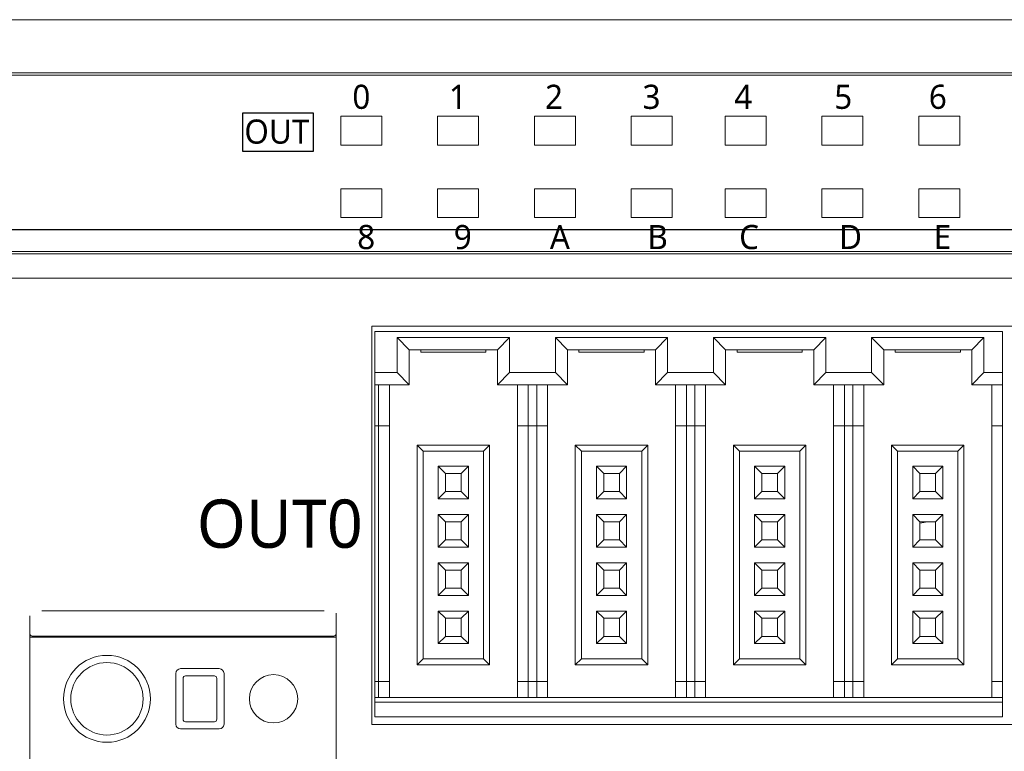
# Model space of a CAD drawing. Header units: millimetres. Extents: x 2293 to 4250, y -591 to 894.
# Tile 65 of 117: x 3524 to 3565, y 715 to 746. Entities that reach past the tile are written whole.
import ezdxf

# ---------------------------------------------------------------- set-up
doc = ezdxf.new("R2010")
doc.units = ezdxf.units.MM
doc.header["$PDSIZE"] = -1
doc.layers.add('1', color=7, linetype='Continuous', lineweight=13)
doc.dimstyles.new('ISO-25', dxfattribs={"dimtxt": 2.5, "dimasz": 2.5, "dimexe": 1.25, "dimexo": 0.625, "dimtad": 1, "dimtxsty": 'Standard', "dimcen": 2.5, "dimadec": 0, "dimazin": 0, "dimtfac": 1, "dimtmove": 0, "dimatfit": 3, "dimfxl": 1, "dimarcsym": 0})

# ---------------------------------------------------------------- blocks, each defined once
blk = doc.blocks.new('*D69')
at = {"color": 0, "lineweight": -2}
for p, q in [((3600.854, 737.082), (3424.012, 737.082)), ((3426.012, 733.002), (3426.012, 722.856)), ((3426.012, 706.162), (3426.012, 716.308)), ((3435.154, 702.082), (3424.012, 702.082))]:
    blk.add_line(p, q, dxfattribs=at)
at = {"color": 0}
for points in [[(3426.692, 733.002), (3425.332, 733.002), (3426.012, 737.082)], [(3425.332, 706.162), (3426.692, 706.162), (3426.012, 702.082)]]:
    blk.add_solid(points, dxfattribs=at)
at = {"layer": 'Defpoints', "color": 0}
for p in [(3426.012, 737.082), (3600.854, 737.082), (3435.154, 702.082)]:
    blk.add_point(p, dxfattribs=at)
at = {"color": 0, "insert": (3426.012, 719.582), "char_height": 3.5, "attachment_point": 5}
blk.add_mtext('(35)', dxfattribs=at)
blk = doc.blocks.new('*D70')
at = {"color": 0, "lineweight": -2}
for p, q in [((3600.854, 737.082), (3600.854, 655.933)), ((3435.154, 702.082), (3435.154, 655.933)), ((3439.234, 657.933), (3596.774, 657.933))]:
    blk.add_line(p, q, dxfattribs=at)
at = {"color": 0}
for points in [[(3439.234, 658.613), (3439.234, 657.253), (3435.154, 657.933)], [(3596.774, 657.253), (3596.774, 658.613), (3600.854, 657.933)]]:
    blk.add_solid(points, dxfattribs=at)
at = {"layer": 'Defpoints', "color": 0}
for p in [(3600.854, 737.082), (3435.154, 702.082), (3600.854, 657.933)]:
    blk.add_point(p, dxfattribs=at)
at = {"color": 0, "insert": (3518.004, 661.499), "char_height": 3.5, "attachment_point": 5}
blk.add_mtext('(165,7)', dxfattribs=at)

msp = doc.modelspace()

# ---------------------------------------------------------------- linework, layer by layer
msp.add_lwpolyline([(3533.211, 741.927), (3536.123, 741.927), (3536.123, 740.321), (3533.211, 740.321)], close=True)
at = {"layer": '1', "color": 92, "linetype": 'Continuous', "lineweight": 13}
for p, q in [((3467.154, 745.782), (3596.154, 745.782)), ((3537.084, 720.352), (3537.084, 721.202)), ((3524.884, 720.252), (3536.584, 720.252)), ((3530.434, 716.602), (3530.434, 718.702)), ((3532.434, 718.702), (3532.434, 716.602)), ((3530.734, 718.502), (3530.734, 716.802)), ((3530.734, 716.802), (3530.734, 718.502)), ((3532.034, 718.602), (3530.834, 718.602)), ((3530.834, 718.602), (3532.034, 718.602)), ((3532.134, 716.802), (3532.134, 718.502)), ((3532.034, 716.702), (3530.834, 716.702)), ((3530.834, 716.702), (3532.034, 716.702)), ((3532.234, 716.402), (3530.634, 716.402))]:
    msp.add_line(p, q, dxfattribs=at)
at = {"layer": '1', "color": 7, "linetype": 'Continuous', "lineweight": 18}
for p, q in [((3467.154, 745.782), (3596.154, 745.782)), ((3467.154, 743.582), (3568.314, 743.582)), ((3467.154, 743.482), (3568.314, 743.482)), ((3537.274, 741.782), (3538.974, 741.782)), ((3537.274, 740.582), (3537.274, 741.782)), ((3537.274, 741.782), (3538.974, 741.782)), ((3537.274, 740.582), (3537.274, 741.782)), ((3538.974, 741.782), (3538.974, 740.582)), ((3538.974, 741.782), (3538.974, 740.582)), ((3541.274, 741.782), (3542.974, 741.782)), ((3541.274, 740.582), (3541.274, 741.782)), ((3541.274, 741.782), (3542.974, 741.782)), ((3541.274, 740.582), (3541.274, 741.782)), ((3542.974, 741.782), (3542.974, 740.582)), ((3542.974, 741.782), (3542.974, 740.582)), ((3545.294, 741.782), (3546.994, 741.782)), ((3545.294, 740.582), (3545.294, 741.782)), ((3545.294, 740.582), (3545.294, 741.782)), ((3545.294, 741.782), (3546.994, 741.782)), ((3546.994, 741.782), (3546.994, 740.582)), ((3546.994, 741.782), (3546.994, 740.582)), ((3549.294, 740.582), (3549.294, 741.782)), ((3549.294, 741.782), (3550.994, 741.782)), ((3549.294, 741.782), (3550.994, 741.782)), ((3549.294, 740.582), (3549.294, 741.782)), ((3550.994, 741.782), (3550.994, 740.582)), ((3550.994, 741.782), (3550.994, 740.582)), ((3553.194, 741.782), (3554.894, 741.782)), ((3553.194, 740.582), (3553.194, 741.782)), ((3553.194, 740.582), (3553.194, 741.782)), ((3553.194, 741.782), (3554.894, 741.782)), ((3554.894, 741.782), (3554.894, 740.582)), ((3554.894, 741.782), (3554.894, 740.582)), ((3557.194, 740.582), (3557.194, 741.782)), ((3557.194, 741.782), (3558.894, 741.782)), ((3557.194, 741.782), (3558.894, 741.782)), ((3557.194, 740.582), (3557.194, 741.782)), ((3558.894, 741.782), (3558.894, 740.582)), ((3558.894, 741.782), (3558.894, 740.582)), ((3561.214, 741.782), (3562.914, 741.782)), ((3561.214, 740.582), (3561.214, 741.782)), ((3561.214, 741.782), (3562.914, 741.782)), ((3561.214, 740.582), (3561.214, 741.782)), ((3562.914, 741.782), (3562.914, 740.582)), ((3562.914, 741.782), (3562.914, 740.582)), ((3538.974, 740.582), (3537.274, 740.582)), ((3538.974, 740.582), (3537.274, 740.582)), ((3542.974, 740.582), (3541.274, 740.582)), ((3542.974, 740.582), (3541.274, 740.582)), ((3546.994, 740.582), (3545.294, 740.582)), ((3546.994, 740.582), (3545.294, 740.582)), ((3550.994, 740.582), (3549.294, 740.582)), ((3550.994, 740.582), (3549.294, 740.582)), ((3554.894, 740.582), (3553.194, 740.582)), ((3554.894, 740.582), (3553.194, 740.582)), ((3558.894, 740.582), (3557.194, 740.582)), ((3558.894, 740.582), (3557.194, 740.582)), ((3562.914, 740.582), (3561.214, 740.582)), ((3562.914, 740.582), (3561.214, 740.582)), ((3537.274, 738.782), (3538.974, 738.782)), ((3537.274, 737.582), (3537.274, 738.782)), ((3537.274, 737.582), (3537.274, 738.782)), ((3537.274, 738.782), (3538.974, 738.782)), ((3538.974, 738.782), (3538.974, 737.582)), ((3538.974, 738.782), (3538.974, 737.582)), ((3541.274, 738.782), (3542.974, 738.782)), ((3541.274, 737.582), (3541.274, 738.782)), ((3541.274, 738.782), (3542.974, 738.782)), ((3541.274, 737.582), (3541.274, 738.782)), ((3542.974, 738.782), (3542.974, 737.582)), ((3542.974, 738.782), (3542.974, 737.582)), ((3545.294, 737.582), (3545.294, 738.782)), ((3545.294, 738.782), (3546.994, 738.782)), ((3545.294, 737.582), (3545.294, 738.782)), ((3545.294, 738.782), (3546.994, 738.782)), ((3546.994, 738.782), (3546.994, 737.582)), ((3546.994, 738.782), (3546.994, 737.582)), ((3549.294, 737.582), (3549.294, 738.782)), ((3549.294, 738.782), (3550.994, 738.782)), ((3549.294, 737.582), (3549.294, 738.782)), ((3549.294, 738.782), (3550.994, 738.782)), ((3550.994, 738.782), (3550.994, 737.582)), ((3550.994, 738.782), (3550.994, 737.582)), ((3553.194, 737.582), (3553.194, 738.782)), ((3553.194, 738.782), (3554.894, 738.782)), ((3553.194, 737.582), (3553.194, 738.782)), ((3553.194, 738.782), (3554.894, 738.782)), ((3554.894, 738.782), (3554.894, 737.582)), ((3554.894, 738.782), (3554.894, 737.582)), ((3557.194, 737.582), (3557.194, 738.782)), ((3557.194, 738.782), (3558.894, 738.782)), ((3557.194, 738.782), (3558.894, 738.782)), ((3557.194, 737.582), (3557.194, 738.782)), ((3558.894, 738.782), (3558.894, 737.582)), ((3558.894, 738.782), (3558.894, 737.582)), ((3561.214, 738.782), (3562.914, 738.782)), ((3561.214, 737.582), (3561.214, 738.782)), ((3561.214, 737.582), (3561.214, 738.782)), ((3561.214, 738.782), (3562.914, 738.782)), ((3562.914, 738.782), (3562.914, 737.582)), ((3562.914, 738.782), (3562.914, 737.582)), ((3538.974, 737.582), (3537.274, 737.582)), ((3538.974, 737.582), (3537.274, 737.582)), ((3542.974, 737.582), (3541.274, 737.582)), ((3542.974, 737.582), (3541.274, 737.582)), ((3546.994, 737.582), (3545.294, 737.582)), ((3546.994, 737.582), (3545.294, 737.582)), ((3550.994, 737.582), (3549.294, 737.582)), ((3550.994, 737.582), (3549.294, 737.582)), ((3554.894, 737.582), (3553.194, 737.582)), ((3554.894, 737.582), (3553.194, 737.582)), ((3558.894, 737.582), (3557.194, 737.582)), ((3558.894, 737.582), (3557.194, 737.582)), ((3562.914, 737.582), (3561.214, 737.582)), ((3562.914, 737.582), (3561.214, 737.582)), ((3568.314, 736.182), (3467.154, 736.182)), ((3568.314, 736.082), (3467.154, 736.082)), ((3596.154, 735.082), (3467.154, 735.082)), ((3538.554, 716.582), (3538.554, 733.082)), ((3538.554, 733.082), (3590.954, 733.082)), ((3538.684, 732.862), (3564.684, 732.862)), ((3538.684, 731.162), (3538.684, 732.862)), ((3539.609, 732.612), (3539.609, 731.162)), ((3544.259, 732.612), (3539.609, 732.612)), ((3539.609, 732.612), (3540.109, 732.112)), ((3544.259, 732.612), (3543.759, 732.112)), ((3544.259, 731.162), (3544.259, 732.612)), ((3550.809, 732.612), (3546.159, 732.612)), ((3546.159, 732.612), (3546.659, 732.112)), ((3546.159, 732.612), (3546.159, 731.162)), ((3550.809, 732.612), (3550.309, 732.112)), ((3550.809, 731.162), (3550.809, 732.612)), ((3552.709, 732.612), (3553.209, 732.112)), ((3552.709, 732.612), (3552.709, 731.162)), ((3557.359, 732.612), (3552.709, 732.612)), ((3557.359, 732.612), (3556.859, 732.112)), ((3557.359, 731.162), (3557.359, 732.612)), ((3559.259, 732.612), (3559.759, 732.112)), ((3559.259, 732.612), (3559.259, 731.162)), ((3563.909, 732.612), (3559.259, 732.612)), ((3563.909, 732.612), (3563.409, 732.112)), ((3563.909, 731.162), (3563.909, 732.612)), ((3564.684, 732.862), (3564.684, 731.162)), ((3540.109, 732.112), (3540.109, 730.662)), ((3543.759, 732.112), (3540.109, 732.112)), ((3540.584, 732.012), (3540.584, 732.112)), ((3543.284, 732.012), (3543.284, 732.112)), ((3543.759, 730.662), (3543.759, 732.112)), ((3550.309, 732.112), (3546.659, 732.112)), ((3546.659, 732.112), (3546.659, 730.662)), ((3547.134, 732.012), (3547.134, 732.112)), ((3549.834, 732.012), (3549.834, 732.112)), ((3550.309, 730.662), (3550.309, 732.112)), ((3553.209, 732.112), (3553.209, 730.662)), ((3556.859, 732.112), (3553.209, 732.112)), ((3553.684, 732.012), (3553.684, 732.112)), ((3556.384, 732.012), (3556.384, 732.112)), ((3556.859, 730.662), (3556.859, 732.112)), ((3559.759, 732.112), (3559.759, 730.662)), ((3563.409, 732.112), (3559.759, 732.112)), ((3560.234, 732.012), (3560.234, 732.112)), ((3562.934, 732.012), (3562.934, 732.112)), ((3563.409, 730.662), (3563.409, 732.112)), ((3540.584, 732.012), (3543.284, 732.012)), ((3547.134, 732.012), (3549.834, 732.012)), ((3553.684, 732.012), (3556.384, 732.012)), ((3560.234, 732.012), (3562.934, 732.012)), ((3539.609, 731.162), (3538.684, 731.162)), ((3538.684, 731.162), (3538.684, 730.662)), ((3539.609, 731.162), (3540.109, 730.662)), ((3544.259, 731.162), (3543.759, 730.662)), ((3546.159, 731.162), (3544.259, 731.162)), ((3546.159, 731.162), (3546.659, 730.662)), ((3550.809, 731.162), (3550.309, 730.662)), ((3552.709, 731.162), (3550.809, 731.162)), ((3552.709, 731.162), (3553.209, 730.662)), ((3557.359, 731.162), (3556.859, 730.662)), ((3559.259, 731.162), (3557.359, 731.162)), ((3559.259, 731.162), (3559.759, 730.662)), ((3563.909, 731.162), (3563.409, 730.662)), ((3564.684, 731.162), (3563.909, 731.162)), ((3564.684, 730.662), (3564.684, 731.162)), ((3538.684, 730.662), (3538.684, 728.962)), ((3540.109, 730.662), (3538.684, 730.662)), ((3538.834, 730.662), (3538.834, 728.962)), ((3539.284, 730.662), (3539.284, 728.962)), ((3546.659, 730.662), (3543.759, 730.662)), ((3544.584, 728.962), (3544.584, 730.662)), ((3545.034, 728.962), (3545.034, 730.662)), ((3545.384, 730.662), (3545.384, 728.962)), ((3545.834, 730.662), (3545.834, 728.962)), ((3553.209, 730.662), (3550.309, 730.662)), ((3551.134, 728.962), (3551.134, 730.662)), ((3551.584, 728.962), (3551.584, 730.662)), ((3551.934, 730.662), (3551.934, 728.962)), ((3552.384, 730.662), (3552.384, 728.962)), ((3559.759, 730.662), (3556.859, 730.662)), ((3557.684, 728.962), (3557.684, 730.662)), ((3558.134, 728.962), (3558.134, 730.662)), ((3558.484, 730.662), (3558.484, 728.962)), ((3558.934, 730.662), (3558.934, 728.962)), ((3564.684, 730.662), (3563.409, 730.662)), ((3564.234, 728.962), (3564.234, 730.662)), ((3564.684, 728.962), (3564.684, 730.662)), ((3538.684, 728.962), (3538.684, 718.362)), ((3538.834, 728.962), (3538.684, 728.962)), ((3538.834, 728.962), (3538.834, 718.362)), ((3538.834, 728.962), (3539.284, 728.962)), ((3539.284, 728.962), (3539.284, 718.362)), ((3544.584, 718.362), (3544.584, 728.962)), ((3544.584, 728.962), (3545.034, 728.962)), ((3545.034, 718.362), (3545.034, 728.962)), ((3545.384, 728.962), (3545.034, 728.962)), ((3545.384, 728.962), (3545.384, 718.362)), ((3545.384, 728.962), (3545.834, 728.962)), ((3545.834, 728.962), (3545.834, 718.362)), ((3551.134, 718.362), (3551.134, 728.962)), ((3551.134, 728.962), (3551.584, 728.962)), ((3551.584, 718.362), (3551.584, 728.962)), ((3551.934, 728.962), (3551.584, 728.962)), ((3551.934, 728.962), (3551.934, 718.362)), ((3551.934, 728.962), (3552.384, 728.962)), ((3552.384, 728.962), (3552.384, 718.362)), ((3557.684, 718.362), (3557.684, 728.962)), ((3557.684, 728.962), (3558.134, 728.962)), ((3558.134, 718.362), (3558.134, 728.962)), ((3558.484, 728.962), (3558.134, 728.962)), ((3558.484, 728.962), (3558.484, 718.362)), ((3558.484, 728.962), (3558.934, 728.962)), ((3558.934, 728.962), (3558.934, 718.362)), ((3564.234, 718.362), (3564.234, 728.962)), ((3564.234, 728.962), (3564.684, 728.962)), ((3564.684, 718.362), (3564.684, 728.962)), ((3543.434, 728.162), (3540.434, 728.162)), ((3540.434, 728.162), (3540.434, 719.062)), ((3540.434, 728.162), (3540.684, 727.912)), ((3543.434, 728.162), (3543.184, 727.912)), ((3543.434, 719.062), (3543.434, 728.162)), ((3549.984, 728.162), (3546.984, 728.162)), ((3546.984, 728.162), (3547.234, 727.912)), ((3546.984, 728.162), (3546.984, 719.062)), ((3549.984, 728.162), (3549.734, 727.912)), ((3549.984, 719.062), (3549.984, 728.162)), ((3553.534, 728.162), (3553.534, 719.062)), ((3553.534, 728.162), (3553.784, 727.912)), ((3556.534, 728.162), (3553.534, 728.162)), ((3556.534, 728.162), (3556.284, 727.912)), ((3556.534, 719.062), (3556.534, 728.162)), ((3563.084, 728.162), (3560.084, 728.162)), ((3560.084, 728.162), (3560.334, 727.912)), ((3560.084, 728.162), (3560.084, 719.062)), ((3563.084, 728.162), (3562.834, 727.912)), ((3563.084, 719.062), (3563.084, 728.162)), ((3543.184, 727.912), (3540.684, 727.912)), ((3540.684, 727.912), (3540.684, 719.312)), ((3543.184, 719.312), (3543.184, 727.912)), ((3549.734, 727.912), (3547.234, 727.912)), ((3547.234, 727.912), (3547.234, 719.312)), ((3549.734, 719.312), (3549.734, 727.912)), ((3553.784, 727.912), (3553.784, 719.312)), ((3556.284, 727.912), (3553.784, 727.912)), ((3556.284, 719.312), (3556.284, 727.912)), ((3562.834, 727.912), (3560.334, 727.912)), ((3560.334, 727.912), (3560.334, 719.312)), ((3562.834, 719.312), (3562.834, 727.912)), ((3542.559, 727.287), (3541.309, 727.287)), ((3541.309, 727.287), (3541.609, 726.987)), ((3541.309, 727.287), (3541.309, 725.937)), ((3542.559, 727.287), (3542.259, 726.987)), ((3542.559, 725.937), (3542.559, 727.287)), ((3549.109, 727.287), (3547.859, 727.287)), ((3547.859, 727.287), (3548.159, 726.987)), ((3547.859, 727.287), (3547.859, 725.937)), ((3549.109, 727.287), (3548.809, 726.987)), ((3549.109, 725.937), (3549.109, 727.287)), ((3555.659, 727.287), (3554.409, 727.287)), ((3554.409, 727.287), (3554.709, 726.987)), ((3554.409, 727.287), (3554.409, 725.937)), ((3555.659, 727.287), (3555.359, 726.987)), ((3555.659, 725.937), (3555.659, 727.287)), ((3560.959, 727.287), (3560.959, 725.937)), ((3562.209, 727.287), (3560.959, 727.287)), ((3560.959, 727.287), (3561.259, 726.987)), ((3562.209, 727.287), (3561.909, 726.987)), ((3562.209, 725.937), (3562.209, 727.287)), ((3542.259, 726.987), (3541.609, 726.987)), ((3541.609, 726.987), (3541.609, 726.237)), ((3542.259, 726.237), (3542.259, 726.987)), ((3548.809, 726.987), (3548.159, 726.987)), ((3548.159, 726.987), (3548.159, 726.237)), ((3548.809, 726.237), (3548.809, 726.987)), ((3555.359, 726.987), (3554.709, 726.987)), ((3554.709, 726.987), (3554.709, 726.237)), ((3555.359, 726.237), (3555.359, 726.987)), ((3561.259, 726.987), (3561.259, 726.237)), ((3561.909, 726.987), (3561.259, 726.987)), ((3561.909, 726.237), (3561.909, 726.987)), ((3541.309, 725.937), (3541.609, 726.237)), ((3541.609, 726.237), (3542.259, 726.237)), ((3542.559, 725.937), (3542.259, 726.237)), ((3547.859, 725.937), (3548.159, 726.237)), ((3548.159, 726.237), (3548.809, 726.237)), ((3549.109, 725.937), (3548.809, 726.237)), ((3554.409, 725.937), (3554.709, 726.237)), ((3554.709, 726.237), (3555.359, 726.237)), ((3555.659, 725.937), (3555.359, 726.237)), ((3560.959, 725.937), (3561.259, 726.237)), ((3561.259, 726.237), (3561.909, 726.237)), ((3562.209, 725.937), (3561.909, 726.237)), ((3541.309, 725.937), (3542.559, 725.937)), ((3547.859, 725.937), (3549.109, 725.937)), ((3554.409, 725.937), (3555.659, 725.937)), ((3560.959, 725.937), (3562.209, 725.937)), ((3541.309, 725.287), (3541.609, 724.987)), ((3541.309, 725.287), (3541.309, 723.937)), ((3542.559, 725.287), (3541.309, 725.287)), ((3542.559, 725.287), (3542.259, 724.987)), ((3542.559, 723.937), (3542.559, 725.287)), ((3547.859, 725.287), (3548.159, 724.987)), ((3547.859, 725.287), (3547.859, 723.937)), ((3549.109, 725.287), (3547.859, 725.287)), ((3549.109, 725.287), (3548.809, 724.987)), ((3549.109, 723.937), (3549.109, 725.287)), ((3554.409, 725.287), (3554.709, 724.987)), ((3554.409, 725.287), (3554.409, 723.937)), ((3555.659, 725.287), (3554.409, 725.287)), ((3555.659, 725.287), (3555.359, 724.987)), ((3555.659, 723.937), (3555.659, 725.287)), ((3562.209, 725.287), (3560.959, 725.287)), ((3560.959, 725.287), (3561.259, 724.987)), ((3560.959, 725.287), (3560.959, 723.937)), ((3562.209, 725.287), (3561.909, 724.987)), ((3562.209, 723.937), (3562.209, 725.287)), ((3542.259, 724.987), (3541.609, 724.987)), ((3541.609, 724.987), (3541.609, 724.237)), ((3542.259, 724.237), (3542.259, 724.987)), ((3548.159, 724.987), (3548.159, 724.237)), ((3548.809, 724.987), (3548.159, 724.987)), ((3548.809, 724.237), (3548.809, 724.987)), ((3554.709, 724.987), (3554.709, 724.237)), ((3555.359, 724.987), (3554.709, 724.987)), ((3555.359, 724.237), (3555.359, 724.987)), ((3561.909, 724.987), (3561.259, 724.987)), ((3561.259, 724.987), (3561.259, 724.237)), ((3561.909, 724.237), (3561.909, 724.987)), ((3541.309, 723.937), (3541.609, 724.237)), ((3541.309, 723.937), (3542.559, 723.937)), ((3541.609, 724.237), (3542.259, 724.237)), ((3542.559, 723.937), (3542.259, 724.237)), ((3547.859, 723.937), (3548.159, 724.237)), ((3547.859, 723.937), (3549.109, 723.937)), ((3548.159, 724.237), (3548.809, 724.237)), ((3549.109, 723.937), (3548.809, 724.237)), ((3554.409, 723.937), (3554.709, 724.237)), ((3554.409, 723.937), (3555.659, 723.937)), ((3554.709, 724.237), (3555.359, 724.237)), ((3555.659, 723.937), (3555.359, 724.237)), ((3560.959, 723.937), (3561.259, 724.237)), ((3560.959, 723.937), (3562.209, 723.937)), ((3561.259, 724.237), (3561.909, 724.237)), ((3562.209, 723.937), (3561.909, 724.237)), ((3541.309, 723.287), (3541.309, 721.937)), ((3542.559, 723.287), (3541.309, 723.287)), ((3541.309, 723.287), (3541.609, 722.987)), ((3542.559, 723.287), (3542.259, 722.987)), ((3542.559, 721.937), (3542.559, 723.287)), ((3549.109, 723.287), (3547.859, 723.287)), ((3547.859, 723.287), (3548.159, 722.987)), ((3547.859, 723.287), (3547.859, 721.937)), ((3549.109, 723.287), (3548.809, 722.987)), ((3549.109, 721.937), (3549.109, 723.287)), ((3554.409, 723.287), (3554.409, 721.937)), ((3555.659, 723.287), (3554.409, 723.287)), ((3554.409, 723.287), (3554.709, 722.987)), ((3555.659, 723.287), (3555.359, 722.987)), ((3555.659, 721.937), (3555.659, 723.287)), ((3560.959, 723.287), (3561.259, 722.987)), ((3560.959, 723.287), (3560.959, 721.937)), ((3562.209, 723.287), (3560.959, 723.287)), ((3562.209, 723.287), (3561.909, 722.987)), ((3562.209, 721.937), (3562.209, 723.287)), ((3542.259, 722.987), (3541.609, 722.987)), ((3541.609, 722.987), (3541.609, 722.237)), ((3542.259, 722.237), (3542.259, 722.987)), ((3548.809, 722.987), (3548.159, 722.987)), ((3548.159, 722.987), (3548.159, 722.237)), ((3548.809, 722.237), (3548.809, 722.987)), ((3554.709, 722.987), (3554.709, 722.237)), ((3555.359, 722.987), (3554.709, 722.987)), ((3555.359, 722.237), (3555.359, 722.987)), ((3561.259, 722.987), (3561.259, 722.237)), ((3561.909, 722.987), (3561.259, 722.987)), ((3561.909, 722.237), (3561.909, 722.987)), ((3541.309, 721.937), (3541.609, 722.237)), ((3541.309, 721.937), (3542.559, 721.937)), ((3541.609, 722.237), (3542.259, 722.237)), ((3542.559, 721.937), (3542.259, 722.237)), ((3547.859, 721.937), (3548.159, 722.237)), ((3547.859, 721.937), (3549.109, 721.937)), ((3548.159, 722.237), (3548.809, 722.237)), ((3549.109, 721.937), (3548.809, 722.237)), ((3554.409, 721.937), (3554.709, 722.237)), ((3554.409, 721.937), (3555.659, 721.937)), ((3554.709, 722.237), (3555.359, 722.237)), ((3555.659, 721.937), (3555.359, 722.237)), ((3560.959, 721.937), (3561.259, 722.237)), ((3560.959, 721.937), (3562.209, 721.937)), ((3561.259, 722.237), (3561.909, 722.237)), ((3562.209, 721.937), (3561.909, 722.237)), ((3524.384, 709.782), (3524.384, 721.082)), ((3524.884, 721.302), (3536.584, 721.302)), ((3537.084, 721.082), (3537.084, 709.782)), ((3541.309, 721.287), (3541.309, 719.937)), ((3542.559, 721.287), (3541.309, 721.287)), ((3541.309, 721.287), (3541.609, 720.987)), ((3542.559, 721.287), (3542.259, 720.987)), ((3542.559, 719.937), (3542.559, 721.287)), ((3549.109, 721.287), (3547.859, 721.287)), ((3547.859, 721.287), (3548.159, 720.987)), ((3547.859, 721.287), (3547.859, 719.937)), ((3549.109, 721.287), (3548.809, 720.987)), ((3549.109, 719.937), (3549.109, 721.287)), ((3555.659, 721.287), (3554.409, 721.287)), ((3554.409, 721.287), (3554.709, 720.987)), ((3554.409, 721.287), (3554.409, 719.937)), ((3555.659, 721.287), (3555.359, 720.987)), ((3555.659, 719.937), (3555.659, 721.287)), ((3562.209, 721.287), (3560.959, 721.287)), ((3560.959, 721.287), (3561.259, 720.987)), ((3560.959, 721.287), (3560.959, 719.937)), ((3562.209, 721.287), (3561.909, 720.987)), ((3562.209, 719.937), (3562.209, 721.287)), ((3541.609, 720.987), (3541.609, 720.237)), ((3542.259, 720.987), (3541.609, 720.987)), ((3542.259, 720.237), (3542.259, 720.987)), ((3548.809, 720.987), (3548.159, 720.987)), ((3548.159, 720.987), (3548.159, 720.237)), ((3548.809, 720.237), (3548.809, 720.987)), ((3555.359, 720.987), (3554.709, 720.987)), ((3554.709, 720.987), (3554.709, 720.237)), ((3555.359, 720.237), (3555.359, 720.987)), ((3561.909, 720.987), (3561.259, 720.987)), ((3561.259, 720.987), (3561.259, 720.237)), ((3561.909, 720.237), (3561.909, 720.987)), ((3524.384, 720.202), (3524.884, 720.202)), ((3524.484, 720.252), (3524.884, 720.252)), ((3524.554, 720.202), (3524.554, 720.252)), ((3524.884, 720.252), (3536.584, 720.252)), ((3536.584, 720.202), (3524.884, 720.202)), ((3536.584, 720.252), (3536.984, 720.252)), ((3536.584, 720.202), (3537.084, 720.202)), ((3541.309, 719.937), (3541.609, 720.237)), ((3541.309, 719.937), (3542.559, 719.937)), ((3541.609, 720.237), (3542.259, 720.237)), ((3542.559, 719.937), (3542.259, 720.237)), ((3547.859, 719.937), (3548.159, 720.237)), ((3547.859, 719.937), (3549.109, 719.937)), ((3548.159, 720.237), (3548.809, 720.237)), ((3549.109, 719.937), (3548.809, 720.237)), ((3554.409, 719.937), (3554.709, 720.237)), ((3554.409, 719.937), (3555.659, 719.937)), ((3554.709, 720.237), (3555.359, 720.237)), ((3555.659, 719.937), (3555.359, 720.237)), ((3560.959, 719.937), (3561.259, 720.237)), ((3560.959, 719.937), (3562.209, 719.937)), ((3561.259, 720.237), (3561.909, 720.237)), ((3562.209, 719.937), (3561.909, 720.237)), ((3540.434, 719.062), (3540.684, 719.312)), ((3540.434, 719.062), (3543.434, 719.062)), ((3540.684, 719.312), (3543.184, 719.312)), ((3543.434, 719.062), (3543.184, 719.312)), ((3546.984, 719.062), (3547.234, 719.312)), ((3546.984, 719.062), (3549.984, 719.062)), ((3547.234, 719.312), (3549.734, 719.312)), ((3549.984, 719.062), (3549.734, 719.312)), ((3553.534, 719.062), (3553.784, 719.312)), ((3553.534, 719.062), (3556.534, 719.062)), ((3553.784, 719.312), (3556.284, 719.312)), ((3556.534, 719.062), (3556.284, 719.312)), ((3560.084, 719.062), (3560.334, 719.312)), ((3560.084, 719.062), (3563.084, 719.062)), ((3560.334, 719.312), (3562.834, 719.312)), ((3563.084, 719.062), (3562.834, 719.312)), ((3530.434, 718.702), (3530.434, 716.602)), ((3532.234, 718.902), (3530.634, 718.902)), ((3532.434, 716.602), (3532.434, 718.702)), ((3530.734, 716.802), (3530.734, 718.502)), ((3530.834, 718.602), (3532.034, 718.602)), ((3532.134, 718.502), (3532.134, 716.802)), ((3538.684, 718.362), (3538.684, 717.712)), ((3538.834, 718.362), (3538.684, 718.362)), ((3538.834, 718.362), (3538.834, 717.712)), ((3539.284, 718.362), (3538.834, 718.362)), ((3539.284, 718.362), (3539.284, 717.712)), ((3545.034, 718.362), (3544.584, 718.362)), ((3544.584, 717.712), (3544.584, 718.362)), ((3545.384, 718.362), (3545.034, 718.362)), ((3545.034, 717.712), (3545.034, 718.362)), ((3545.384, 718.362), (3545.384, 717.712)), ((3545.834, 718.362), (3545.384, 718.362)), ((3545.834, 718.362), (3545.834, 717.712)), ((3551.584, 718.362), (3551.134, 718.362)), ((3551.134, 717.712), (3551.134, 718.362)), ((3551.934, 718.362), (3551.584, 718.362)), ((3551.584, 717.712), (3551.584, 718.362)), ((3552.384, 718.362), (3551.934, 718.362)), ((3551.934, 718.362), (3551.934, 717.712)), ((3552.384, 718.362), (3552.384, 717.712)), ((3558.134, 718.362), (3557.684, 718.362)), ((3557.684, 717.712), (3557.684, 718.362)), ((3558.484, 718.362), (3558.134, 718.362)), ((3558.134, 717.712), (3558.134, 718.362)), ((3558.934, 718.362), (3558.484, 718.362)), ((3558.484, 718.362), (3558.484, 717.712)), ((3558.934, 718.362), (3558.934, 717.712)), ((3564.684, 718.362), (3564.234, 718.362)), ((3564.234, 717.712), (3564.234, 718.362)), ((3564.684, 717.712), (3564.684, 718.362)), ((3538.684, 717.712), (3564.684, 717.712)), ((3538.684, 717.712), (3538.684, 717.512)), ((3538.684, 716.912), (3538.684, 717.512)), ((3538.684, 717.512), (3564.684, 717.512)), ((3564.684, 717.512), (3564.684, 717.712)), ((3564.684, 717.512), (3564.684, 716.912)), ((3532.034, 716.702), (3530.834, 716.702)), ((3564.684, 716.912), (3538.684, 716.912)), ((3530.634, 716.402), (3532.234, 716.402)), ((3590.954, 716.582), (3538.554, 716.582))]:
    msp.add_line(p, q, dxfattribs=at)
for centre, radius, start, end in [((3561.204, 726.182), 1.25, 272.52, 287.0578), ((3524.484, 720.352), 0.1, 180, 270), ((3536.984, 720.352), 0.1, 270, 0), ((3527.584, 717.652), 1.8, 0, 180), ((3527.584, 717.652), 1.5, 0, 180), ((3530.634, 718.702), 0.2, 90, 180), ((3532.234, 718.702), 0.2, 0, 90), ((3534.484, 717.652), 1, 0, 180), ((3530.834, 718.502), 0.1, 90, 180), ((3532.034, 718.502), 0.1, 0, 90), ((3527.584, 717.652), 1.8, 180, 0), ((3527.584, 717.652), 1.5, 180, 270), ((3527.584, 717.652), 1.5, 270, 0), ((3534.484, 717.652), 1, 180, 0), ((3530.634, 716.602), 0.2, 180, 270), ((3530.834, 716.802), 0.1, 180, 270), ((3532.034, 716.802), 0.1, 270, 0), ((3532.234, 716.602), 0.2, 270, 0)]:
    msp.add_arc(centre, radius, start, end, dxfattribs=at)
at = {"layer": '1', "color": 92, "linetype": 'Continuous', "lineweight": 13}
for centre, radius, start, end in [((3530.634, 718.702), 0.2, 90, 180), ((3532.234, 718.702), 0.2, 0, 90), ((3530.834, 718.502), 0.1, 90, 180), ((3532.034, 718.502), 0.1, 0, 90), ((3530.634, 716.602), 0.2, 180, 270), ((3530.834, 716.802), 0.1, 180, 270), ((3532.034, 716.802), 0.1, 270, 0), ((3532.234, 716.602), 0.2, 270, 0)]:
    msp.add_arc(centre, radius, start, end, dxfattribs=at)

# ---------------------------------------------------------------- texts
at = {"width": 4.70852, "attachment_point": 1}
for s, insert, char_height in [('{\\f@Microsoft YaHei|b0|i0|c134|p34;0}', (3537.749, 743.088), 1), ('{\\f@Microsoft YaHei|b0|i0|c134|p34;2}', (3545.729, 743.088), 1), ('{\\f@Microsoft YaHei|b0|i0|c134|p34;3}', (3549.769, 743.088), 1), ('{\\f@Microsoft YaHei|b0|i0|c134|p34;6}', (3561.628, 743.088), 1), ('{\\f@Microsoft YaHei|b0|i0|c134|p34;1}', (3541.749, 743.088), 1), ('{\\f@Microsoft YaHei|b0|i0|c134|p34;4}', (3553.568, 743.088), 1), ('{\\f@Microsoft YaHei|b0|i0|c134|p34;5}', (3557.709, 743.088), 1), ('{\\f@Microsoft YaHei|b0|i0|c134|p34;OUT}', (3533.274, 741.647), 1), ('{\\f@Microsoft YaHei|b0|i0|c134|p34;8}', (3537.95, 737.279), 1), ('{\\f@Microsoft YaHei|b0|i0|c134|p34;9}', (3541.95, 737.279), 1), ('{\\f@Microsoft YaHei|b0|i0|c134|p34;A}', (3545.93, 737.279), 1), ('{\\f@Microsoft YaHei|b0|i0|c134|p34;B}', (3549.97, 737.279), 1), ('{\\f@Microsoft YaHei|b0|i0|c134|p34;C}', (3553.769, 737.279), 1), ('{\\f@Microsoft YaHei|b0|i0|c134|p34;D}', (3557.91, 737.279), 1), ('{\\f@Microsoft YaHei|b0|i0|c134|p34;E}', (3561.829, 737.279), 1), ('{\\f@Microsoft YaHei|b0|i0|c134|p34;OUT0}', (3531.305, 725.906), 2)]:
    msp.add_mtext(s, dxfattribs=dict(at, insert=insert, char_height=char_height))

# ---------------------------------------------------------------- dimensions: what is measured, and where the dimension line sits
at = {"color": 1}
dim = msp.add_linear_dim(base=(3426.012, 737.082), p1=(3435.154, 702.082), p2=(3600.854, 737.082), angle=90, text='(<>)', dimstyle='ISO-25', override={"dimtxt": 3.5, "dimasz": 4.08, "dimexe": 2, "dimexo": 0, "dimgap": 1.524, "dimtih": 1, "dimtoh": 1, "dimdec": 0, "dimzin": 0, "dimtxsty": 'Standard', "dimadec": 2, "dimtzin": 0}, dxfattribs=at)
dim.commit()
dim.dimension.update_dxf_attribs({"geometry": '*D69', "text_midpoint": (3426.012, 719.582), "dimtype": 160})
dim = msp.add_linear_dim(base=(3600.854, 657.933), p1=(3435.154, 702.082), p2=(3600.854, 737.082), text='(<>)', dimstyle='ISO-25', override={"dimtxt": 3.5, "dimasz": 4.08, "dimexe": 2, "dimexo": 0, "dimgap": 1.524, "dimtih": 1, "dimtoh": 1, "dimdec": 1, "dimzin": 0, "dimtxsty": 'Standard', "dimadec": 2, "dimtzin": 0}, dxfattribs=at)
dim.commit()
dim.dimension.update_dxf_attribs({"geometry": '*D70', "text_midpoint": (3518.004, 657.933), "dimtype": 160})

doc.saveas('drawing.dxf')
